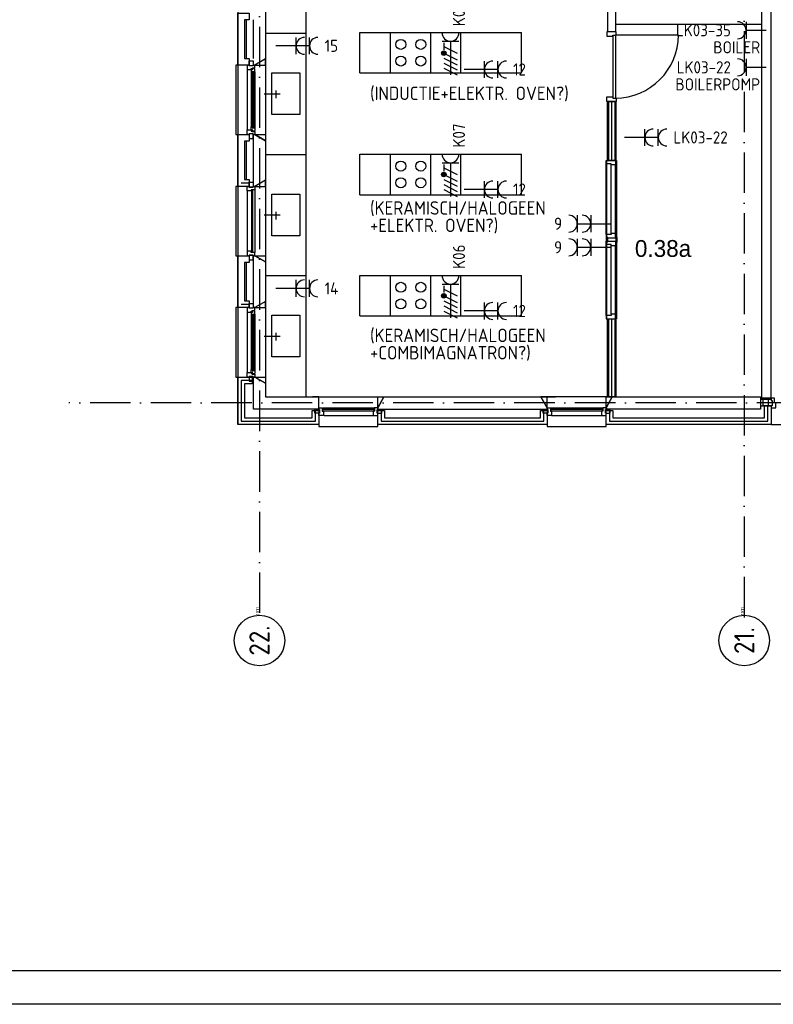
# Model space of a CAD drawing. Header units: millimetres. Extents: x -6587 to 112885, y 244 to 84344.
# Tile 25 of 47: x 64332 to 75525, y 244 to 14858. Entities that reach past the tile are written whole.
import ezdxf
from ezdxf.enums import TextEntityAlignment as Align

# ---------------------------------------------------------------- set-up
doc = ezdxf.new("R2010")
doc.units = ezdxf.units.MM
doc.header["$LTSCALE"] = 100
doc.linetypes.add('DASHDOT', pattern=[9, 6, -1.5, 0, -1.5])
doc.layers.get('0').update_dxf_attribs({"linetype": 'CONTINUOUS'})
for name, color, linetype in [('25', 10, 'CONTINUOUS'), ('AL$7----_STRAMIEN', 1, 'DASHDOT'), ('ALN-----_BLOCKNAAM', 2, 'CONTINUOUS'), ('BOUW', 8, 'CONTINUOUS'), ('EB62203-_ATTRIB', 2, 'CONTINUOUS'), ('EB62208-_ATTRIB', 2, 'CONTINUOUS'), ('EL62203-_KRACHT-WCD230', 3, 'CONTINUOUS'), ('EL62208-_KRACHT-WCD400', 3, 'CONTINUOUS'), ('LIJN025', 10, 'CONTINUOUS'), ('LIJN050', 90, 'CONTINUOUS'), ('TEKST25', 1, 'CONTINUOUS'), ('TEKST35', 50, 'CONTINUOUS'), ('TEKST50', 90, 'CONTINUOUS')]:
    doc.layers.add(name, color=color, linetype=linetype)
doc.styles.add('1_8', font='iso', dxfattribs={"width": 0.7, "height": 1.8})
doc.styles.add('BURO-025', font='BUROFONT.shx', dxfattribs={"height": 250})
doc.styles.add('ISO', font='ISO.SHX')
doc.styles.add('NORATT', font='isocp.shx')
doc.styles.add('ROMAND', font='romand')
doc.styles.get("Standard").update_dxf_attribs({"font": 'iso.shx'})

# ---------------------------------------------------------------- blocks, each defined once
blk = doc.blocks.new('A0-G')
at = {"layer": 'LIJN025'}
blk.add_lwpolyline([(1189, 841), (1189, 0), (0, 0), (0, 841)], close=True, dxfattribs=at)
at = {"layer": 'LIJN050', "const_width": 0.2}
blk.add_lwpolyline([(1184, 836), (25, 836), (25, 5), (1184, 5)], close=True, dxfattribs=at)
at = {"layer": 'TEKST25', "style": 'ROMAND', "width": 2.899115}
blk.add_attdef('STATUS', text='', height=2.5, dxfattribs=at).set_placement((1143, 71.5), (1182, 71.5), align=Align.FIT)
at = {"layer": 'TEKST25', "style": 'ISO'}
for tag, p in [('E', (1144.25, 66)), ('NAAM-E', (1155.75, 66)), ('DATUM-E', (1174, 66)), ('D', (1144.25, 61)), ('NAAM-D', (1155.75, 61)), ('DATUM-D', (1174, 61)), ('C', (1144.25, 56)), ('NAAM-C', (1155.75, 56)), ('DATUM-C', (1174, 56)), ('B', (1144.25, 51)), ('NAAM-B', (1155.75, 51)), ('DATUM-B', (1174, 51)), ('A', (1144.25, 46)), ('NAAM-A', (1155.75, 46)), ('DATUM-A', (1174, 46))]:
    blk.add_attdef(tag, text='', height=2.5, dxfattribs=at).set_placement(p, align=Align.CENTER)
for tag, p in [('DATUM', (1021.75, 36.25)), ('SCHAAL', (1057, 36.25)), ('GETEKEND', (1087.25, 36.25)), ('GECONTOL.', (1122, 36.25)), ('FORMAAT', (1152.25, 28.25))]:
    blk.add_attdef(tag, p, '', height=2.5, dxfattribs=at)
at = {"layer": 'TEKST35', "style": 'ISO'}
for tag, p in [('PROJECT', (1023.5, 72.5)), ('PLAATS', (1023.5, 63.5)), ('INSTALLATIE-REGEL1', (1023.5, 52.5)), ('INSTALLATIE-REGEL2', (1023.5, 43.5))]:
    blk.add_attdef(tag, p, '', height=4, dxfattribs=at)
blk.add_attdef('PROJ.NR.', text='', height=4, dxfattribs=at).set_placement((1170, 23), align=Align.CENTER)
at = {"layer": 'TEKST50', "style": 'ISO'}
blk.add_attdef('FILE-NAAM', text='', height=5, dxfattribs=at).set_placement((1162.5, 7.5), align=Align.CENTER)
blk = doc.blocks.new('ES3W2A')
at = {"ltscale": 0.5}
for p, q in [((1.25, 2), (-1.25, 2)), ((0, 2), (0, -3)), ((1.25, 0), (-1.25, 0))]:
    blk.add_line(p, q, dxfattribs=at)
for centre in [(0, 3.25), (0, 1.25)]:
    blk.add_arc(centre, 1.25, 180, 0, dxfattribs=at)
at = {"ltscale": 0.5, "style": '1_8'}
for tag, flags, p in [('VERMOGEN', 9, (-2.5, 5)), ('GROEP', 8, (0, 5)), ('SCHAK', 8, (2.5, 5)), ('GELIJK', 9, (5, 5)), ('KAST', 9, (7, 5)), ('TAL', 8, (2.5, 5))]:
    blk.add_attdef(tag, text='', height=1.8, rotation=90, dxfattribs=dict(at, flags=flags)).set_placement(p, align=Align.MIDDLE_CENTER)
at = {"ltscale": 0.5, "style": '1_8', "width": 0.7, "flags": 8}
blk.add_attdef('DOEL', text='', height=1.8, rotation=90, dxfattribs=at).set_placement((-2.5, 5), align=Align.MIDDLE_LEFT)
at = {"ltscale": 0.5, "style": '1_8', "flags": 9}
blk.add_attdef('M_CODE', text='', height=1.8, dxfattribs=at).set_placement((0, 0), align=Align.MIDDLE_CENTER)
blk = doc.blocks.new('ES3W1A')
for p, q in [((1.25, 0), (-1.25, 0)), ((0, 0), (0, -3))]:
    blk.add_line(p, q)
blk.add_arc((0, 1.25), 1.25, 180, 0)
at = {"style": '1_8'}
for tag, flags, p in [('VERMOGEN', 9, (-2.5, 3)), ('GROEP', 8, (0, 3)), ('SCHAK', 8, (2.5, 3)), ('GELIJK', 9, (5, 3)), ('KAST', 9, (7, 3)), ('TAL', 8, (2.5, 3))]:
    blk.add_attdef(tag, text='', height=1.8, rotation=90, dxfattribs=dict(at, flags=flags)).set_placement(p, align=Align.MIDDLE_CENTER)
at = {"style": '1_8', "width": 0.7, "flags": 8}
blk.add_attdef('DOEL', text='', height=1.8, rotation=90, dxfattribs=at).set_placement((-2.5, 3), align=Align.MIDDLE_LEFT)
at = {"style": '1_8', "flags": 9}
blk.add_attdef('M_CODE', text='', height=1.8, dxfattribs=at).set_placement((0, 0), align=Align.MIDDLE_CENTER)
blk = doc.blocks.new('ES2W4A')
at = {"color": 0, "ltscale": 0.5}
for p, q in [((-1.25, 2), (1.25, 2)), ((0, 2), (0, -3))]:
    blk.add_line(p, q, dxfattribs=at)
at = {"color": 0}
for p, q in [((-1.25, 2), (1.25, 2)), ((0, 2), (0, -3))]:
    blk.add_line(p, q, dxfattribs=at)
at = {"color": 1, "ltscale": 0.5}
for p, q in [((-1, 1.75), (-1, 0.75)), ((-1.2, -0.02), (-1.2, 0.52)), ((-1.07, -0.08), (-1.07, 0.58)), ((-1, 1.25), (1, 0.25)), ((-1, 0.25), (1, -0.75)), ((-0.93, -0.08), (-0.93, 0.58)), ((-0.8, -0.02), (-0.8, 0.52)), ((-1, -0.5), (1, -1.5)), ((-1, -1.25), (1, -2.25)), ((-1, -2), (1, -3))]:
    blk.add_line(p, q, dxfattribs=at)
at = {"color": 1}
for p, q in [((-1, 1.75), (-1, 0.75)), ((-1.2, -0.02), (-1.2, 0.52)), ((-1.07, -0.08), (-1.07, 0.58)), ((-1, 1.25), (1, 0.25)), ((-1, 0.25), (1, -0.75)), ((-0.93, -0.08), (-0.93, 0.58)), ((-0.8, -0.02), (-0.8, 0.52)), ((-1, -0.5), (1, -1.5)), ((-1, -1.25), (1, -2.25)), ((-1, -2), (1, -3))]:
    blk.add_line(p, q, dxfattribs=at)
at = {"color": 1, "ltscale": 0.5}
blk.add_circle((-1, 0.25), 0.333, dxfattribs=at)
at = {"color": 1}
blk.add_circle((-1, 0.25), 0.333, dxfattribs=at)
at = {"color": 0, "ltscale": 0.5}
blk.add_arc((0, 3.25), 1.25, 180, 0, dxfattribs=at)
at = {"color": 0}
blk.add_arc((0, 3.25), 1.25, 180, 0, dxfattribs=at)
at = {"ltscale": 0.5, "style": 'NORATT'}
for tag, flags, p in [('VERMOGEN', 9, (-3.75, 4.25)), ('GROEP', 8, (1.25, 4.25)), ('DOEL', 8, (-1.25, 4.25)), ('KAST', 9, (3.75, 4.25)), ('TAL', 8, (-3.75, 4.25))]:
    blk.add_attdef(tag, text='', height=1.8, rotation=90, dxfattribs=dict(at, flags=flags)).set_placement(p, align=Align.MIDDLE_LEFT)
at = {"style": '1_8'}
for tag, flags, p in [('VERMOGEN', 9, (-3.75, 4.25)), ('GROEP', 8, (1.25, 4.25)), ('DOEL', 8, (-1.25, 4.25)), ('KAST', 9, (3.75, 4.25)), ('TAL', 8, (-3.75, 4.25))]:
    blk.add_attdef(tag, text='', height=1.8, rotation=90, dxfattribs=dict(at, flags=flags)).set_placement(p, align=Align.MIDDLE_LEFT)
at = {"color": 0, "ltscale": 0.5, "style": 'NORATT', "width": 0.7, "flags": 8}
blk.add_attdef('SCHAK', text='', height=1.8, rotation=90, dxfattribs=at).set_placement((3.75, 4.25), align=Align.MIDDLE_LEFT)
at = {"color": 0, "style": '1_8', "width": 0.7, "flags": 8}
blk.add_attdef('SCHAK', text='', height=1.8, rotation=90, dxfattribs=at).set_placement((3.75, 4.25), align=Align.MIDDLE_LEFT)
at = {"ltscale": 0.5, "style": 'NORATT', "flags": 9}
blk.add_attdef('GELIJK', text='', height=1.8, rotation=90, dxfattribs=at).set_placement((5, 5), align=Align.MIDDLE_CENTER)
at = {"style": '1_8', "flags": 9}
blk.add_attdef('GELIJK', text='', height=1.8, rotation=90, dxfattribs=at).set_placement((5, 5), align=Align.MIDDLE_CENTER)
at = {"ltscale": 0.5, "style": 'NORATT', "flags": 9}
blk.add_attdef('M_CODE', text='', height=1.8, dxfattribs=at).set_placement((0, 0), align=Align.MIDDLE_CENTER)
at = {"style": '1_8', "flags": 9}
blk.add_attdef('M_CODE', text='', height=1.8, dxfattribs=at).set_placement((0, 0), align=Align.MIDDLE_CENTER)
blk = doc.blocks.new('1011')
at = {"layer": 'AL$7----_STRAMIEN', "color": 7, "linetype": 'Continuous'}
blk.add_circle((-750, 0), 750, dxfattribs=at)
at = {"layer": 'AL$7----_STRAMIEN', "color": 3, "linetype": 'Continuous'}
blk.add_attdef('STR-NAAM', text='', height=600, rotation=360, dxfattribs=at).set_placement((-750, 0), align=Align.MIDDLE)
at = {"layer": 'ALN-----_BLOCKNAAM', "linetype": 'Continuous'}
blk.add_text('1011', height=100, dxfattribs=at).set_placement((0, 0))

msp = doc.modelspace()

# ---------------------------------------------------------------- linework, layer by layer
at = {"layer": 'AL$7----_STRAMIEN', "color": 1}
for p, q in [((67893, 77760), (67893, 6018)), ((67893, 77760), (67893, 6018)), ((75093, 77694), (75093, 5952)), ((85780, 9169), (65060, 9169))]:
    msp.add_line(p, q, dxfattribs=at)
at = {"layer": 'BOUW'}
for p, q in [((67573, 41479), (67573, 8849)), ((73060, 18381), (73060, 14682)), ((73185, 14680), (73185, 18288)), ((75493, 9238), (75493, 16187)), ((75354, 9238), (75354, 16050)), ((73198, 14789), (75354, 14789)), ((67983, 14659), (68583, 14659)), ((69383, 14667), (71783, 14667)), ((69383, 14067), (69383, 14667)), ((69840, 14067), (69840, 14667)), ((70440, 14067), (70440, 14667)), ((70883, 14067), (70883, 14667)), ((71783, 14067), (71783, 14667)), ((67543, 14184), (67543, 13154)), ((67573, 14184), (67543, 14184)), ((67709, 14184), (67709, 14117)), ((67742, 14184), (67709, 14184)), ((67742, 14245), (67798, 14245)), ((67742, 14174), (67742, 14245)), ((67742, 14174), (67742, 14184)), ((67798, 14245), (67798, 14174)), ((67798, 14184), (67798, 14174)), ((67823, 14184), (67798, 14184)), ((67983, 14276), (67823, 14184)), ((67823, 14184), (67983, 14184)), ((67823, 14140), (67823, 14184)), ((67983, 14184), (67983, 14276)), ((67983, 14276), (67983, 13062)), ((67709, 14117), (67772, 14117)), ((67709, 14117), (67709, 13221)), ((67798, 14174), (67742, 14174)), ((67798, 14174), (67742, 14174)), ((67772, 14134), (67787, 14134)), ((67772, 14117), (67772, 14134)), ((67772, 14122), (67772, 14117)), ((67787, 14122), (67772, 14122)), ((67772, 14117), (67772, 14070)), ((67772, 14070), (67785, 14068)), ((67772, 14070), (67772, 13268)), ((67785, 14085), (67826, 14085)), ((67785, 14068), (67785, 14085)), ((67787, 14140), (67823, 14140)), ((67787, 14134), (67787, 14140)), ((67787, 14114), (67787, 14122)), ((67792, 14114), (67787, 14114)), ((67787, 14083), (67787, 13255)), ((67808, 14083), (67787, 14083)), ((67792, 14137), (67792, 14114)), ((67822, 14137), (67792, 14137)), ((67808, 13255), (67808, 14083)), ((67810, 14085), (67810, 14068)), ((67824, 14085), (67810, 14085)), ((67810, 14068), (67824, 14068)), ((67822, 14130), (67822, 14137)), ((67826, 14127), (67822, 14130)), ((67824, 14068), (67824, 14085)), ((67826, 14085), (67826, 14127)), ((67826, 14085), (67826, 13253)), ((68075, 14070), (68493, 14070)), ((68075, 13452), (68075, 14070)), ((68493, 14070), (68493, 13452)), ((69383, 14067), (71783, 14067)), ((69383, 14067), (71783, 14067)), ((67961, 13759), (68200, 13759)), ((68141, 13694), (68141, 13808)), ((68493, 13452), (68075, 13452)), ((67543, 13154), (67573, 13154)), ((67573, 12384), (67573, 13154)), ((67573, 13154), (67742, 13154)), ((67709, 13221), (67772, 13221)), ((67709, 13154), (67709, 13221)), ((67742, 13154), (67709, 13154)), ((67798, 13164), (67742, 13164)), ((67798, 13164), (67742, 13164)), ((67742, 13164), (67742, 13093)), ((67742, 13164), (67742, 13154)), ((67742, 13154), (67742, 13054)), ((67772, 13268), (67785, 13270)), ((67772, 13221), (67772, 13268)), ((67772, 13221), (67772, 13204)), ((67772, 13216), (67772, 13221)), ((67787, 13216), (67772, 13216)), ((67772, 13204), (67787, 13204)), ((67785, 13270), (67785, 13253)), ((67785, 13253), (67826, 13253)), ((67787, 13255), (67808, 13255)), ((67787, 13224), (67787, 13216)), ((67792, 13224), (67787, 13224)), ((67787, 13204), (67787, 13198)), ((67787, 13198), (67823, 13198)), ((67792, 13201), (67792, 13224)), ((67822, 13201), (67792, 13201)), ((67798, 13093), (67798, 13164)), ((67798, 13154), (67798, 13164)), ((67823, 13154), (67798, 13154)), ((67803, 12384), (67803, 13154)), ((67803, 13154), (67823, 13154)), ((67810, 13270), (67824, 13270)), ((67810, 13253), (67810, 13270)), ((67824, 13253), (67810, 13253)), ((67826, 13211), (67822, 13208)), ((67822, 13208), (67822, 13201)), ((67823, 13198), (67823, 13154)), ((67983, 13062), (67823, 13154)), ((67823, 13154), (67983, 13154)), ((67823, 13154), (67983, 13062)), ((67824, 13270), (67824, 13253)), ((67826, 13253), (67826, 13211)), ((67983, 13154), (67983, 13062)), ((67673, 13054), (67673, 12484)), ((67742, 13054), (67673, 13054)), ((67703, 12484), (67703, 13054)), ((67742, 13093), (67798, 13093)), ((67803, 12484), (67803, 13054)), ((67983, 13062), (67983, 12476)), ((67983, 12859), (68583, 12859)), ((69383, 12860), (71783, 12860)), ((69383, 12260), (69383, 12860)), ((69840, 12260), (69840, 12860)), ((70440, 12260), (70440, 12860)), ((70883, 12260), (70883, 12860)), ((71783, 12260), (71783, 12860)), ((73048, 12769), (73048, 10419)), ((73198, 12769), (73198, 10419)), ((67623, 12434), (67742, 12434)), ((67673, 12484), (67742, 12484)), ((67742, 12484), (67742, 12384)), ((67742, 12445), (67798, 12445)), ((67742, 12374), (67742, 12445)), ((67798, 12445), (67798, 12374)), ((67983, 12476), (67823, 12384)), ((67983, 12476), (67823, 12384)), ((67983, 12384), (67983, 12476)), ((67983, 12476), (67983, 11262)), ((67543, 12384), (67543, 11354)), ((67573, 12384), (67543, 12384)), ((67742, 12384), (67573, 12384)), ((67709, 12384), (67742, 12384)), ((67709, 12317), (67709, 12384)), ((67772, 12317), (67709, 12317)), ((67709, 12317), (67709, 11421)), ((67709, 12317), (67709, 12317)), ((67709, 12317), (67709, 12317)), ((67709, 12317), (67709, 12317)), ((67709, 12317), (67709, 12317)), ((67742, 12384), (67742, 12374)), ((67798, 12374), (67742, 12374)), ((67742, 12374), (67798, 12374)), ((67772, 12334), (67772, 12317)), ((67823, 12334), (67772, 12334)), ((67776, 12329), (67776, 11409)), ((67797, 12329), (67776, 12329)), ((67797, 11409), (67797, 12329)), ((67798, 12384), (67823, 12384)), ((67798, 12384), (67798, 12384)), ((67798, 12374), (67798, 12384)), ((67823, 12384), (67803, 12384)), ((67823, 12384), (67983, 12384)), ((67823, 12384), (67823, 12334)), ((67823, 12334), (67823, 11404)), ((67823, 12334), (67823, 12334)), ((68075, 12270), (68493, 12270)), ((68075, 11652), (68075, 12270)), ((68493, 12270), (68493, 11652)), ((69383, 12260), (71783, 12260)), ((68141, 11894), (68141, 12008)), ((67961, 11959), (68200, 11959)), ((68493, 11652), (68075, 11652)), ((67772, 11421), (67709, 11421)), ((67709, 11421), (67709, 11354)), ((67709, 11421), (67709, 11421)), ((67709, 11421), (67709, 11421)), ((67709, 11421), (67709, 11421)), ((67709, 11421), (67709, 11421)), ((67772, 11404), (67772, 11421)), ((67823, 11404), (67772, 11404)), ((67776, 11409), (67797, 11409)), ((67823, 11354), (67823, 11404)), ((67823, 11404), (67823, 11404)), ((67543, 11354), (67573, 11354)), ((67573, 11354), (67742, 11354)), ((67573, 10584), (67573, 11354)), ((67673, 11254), (67673, 10684)), ((67742, 11254), (67673, 11254)), ((67703, 10684), (67703, 11254)), ((67709, 11354), (67742, 11354)), ((67742, 11364), (67798, 11364)), ((67742, 11354), (67742, 11364)), ((67742, 11354), (67742, 11254)), ((67798, 11364), (67798, 11354)), ((67798, 11354), (67823, 11354)), ((67798, 11354), (67798, 11354)), ((67803, 10584), (67803, 11354)), ((67803, 11354), (67823, 11354)), ((67803, 10684), (67803, 11254)), ((67823, 11354), (67983, 11262)), ((67983, 11262), (67983, 10676)), ((67983, 11059), (68583, 11059)), ((67983, 11059), (68583, 11059)), ((69383, 11062), (71783, 11062)), ((69383, 10462), (69383, 11062)), ((69840, 10462), (69840, 11062)), ((70440, 10462), (70440, 11062)), ((70883, 10462), (70883, 11062)), ((71783, 10462), (71783, 11062)), ((67673, 10684), (67742, 10684)), ((67742, 10684), (67742, 10584)), ((67983, 10676), (67823, 10584)), ((67983, 10676), (67983, 9462)), ((67543, 10584), (67543, 9554)), ((67573, 10584), (67543, 10584)), ((67742, 10584), (67573, 10584)), ((67623, 10634), (67742, 10634)), ((67623, 10634), (67742, 10634)), ((67823, 10584), (67803, 10584)), ((67709, 10517), (67709, 9621)), ((67772, 10470), (67772, 9668)), ((67787, 10483), (67787, 9655)), ((67808, 10483), (67787, 10483)), ((67808, 9655), (67808, 10483)), ((67826, 10485), (67826, 9653)), ((68075, 9852), (68075, 10470)), ((68075, 10470), (68493, 10470)), ((68493, 10470), (68493, 9852)), ((69383, 10462), (71783, 10462)), ((73060, 9259), (73060, 10419)), ((73060, 10419), (73185, 10419)), ((73075, 10419), (73075, 9259)), ((73123, 10419), (73123, 9259)), ((73170, 10419), (73170, 9259)), ((73185, 10419), (73185, 9259)), ((67961, 10159), (68200, 10159)), ((68141, 10094), (68141, 10208)), ((68493, 9852), (68075, 9852)), ((67787, 9655), (67808, 9655)), ((67543, 9554), (67573, 9554)), ((67573, 8849), (67573, 9554)), ((67573, 9554), (67783, 9554)), ((67623, 9504), (67623, 8899)), ((67623, 9504), (67623, 8899)), ((67783, 9504), (67623, 9504)), ((67783, 9504), (67623, 9504)), ((67783, 9554), (67783, 9454)), ((67803, 9079), (67803, 9554)), ((67803, 9554), (67823, 9554)), ((67823, 9554), (67983, 9462)), ((67673, 9454), (67673, 8949)), ((67783, 9454), (67673, 9454)), ((67983, 9462), (67983, 9259)), ((67983, 9259), (72288, 9259)), ((68776, 9259), (68683, 9259)), ((68776, 9099), (68776, 9259)), ((69743, 9259), (69651, 9099)), ((69651, 9259), (69743, 9259)), ((69743, 9259), (69651, 9099)), ((69651, 9099), (69743, 9259)), ((69651, 9099), (69651, 9259)), ((72073, 9259), (72166, 9099)), ((72166, 9259), (72073, 9259)), ((72073, 9259), (72166, 9099)), ((73133, 9259), (72073, 9259)), ((72166, 9099), (72073, 9259)), ((72166, 9099), (72166, 9259)), ((73041, 9259), (75333, 9259)), ((73133, 9259), (73041, 9099)), ((73041, 9259), (73133, 9259)), ((73041, 9099), (73041, 9259)), ((73041, 9099), (73041, 9259)), ((73041, 9099), (73133, 9259)), ((73185, 9259), (73060, 9259)), ((75333, 9259), (75333, 9079)), ((68776, 9079), (67803, 9079)), ((68715, 9074), (68786, 9074)), ((68715, 9018), (68715, 9074)), ((68776, 9099), (68826, 9099)), ((68776, 9074), (68776, 9099)), ((68776, 9099), (68776, 9079)), ((68776, 9074), (68776, 9074)), ((68786, 9074), (68776, 9074)), ((68786, 9074), (68786, 9018)), ((68786, 9018), (68786, 9074)), ((68826, 9099), (68826, 9048)), ((68826, 9099), (68826, 9099)), ((68831, 9073), (68831, 9052)), ((68836, 9099), (69611, 9099)), ((69606, 9073), (68841, 9073)), ((69596, 9052), (69596, 9073)), ((69651, 9099), (69601, 9099)), ((69601, 9099), (69601, 9048)), ((69601, 9099), (69601, 9099)), ((69712, 9074), (69641, 9074)), ((69641, 9074), (69641, 9018)), ((69641, 9074), (69651, 9074)), ((69641, 9018), (69641, 9074)), ((69651, 9099), (69651, 9079)), ((69651, 9074), (69651, 9099)), ((69651, 9079), (72166, 9079)), ((69651, 9074), (69651, 9074)), ((69712, 9018), (69712, 9074)), ((72105, 9074), (72176, 9074)), ((72105, 9018), (72105, 9074)), ((72166, 9099), (72216, 9099)), ((72166, 9074), (72166, 9099)), ((72166, 9099), (72166, 8819)), ((72166, 9079), (72166, 9099)), ((72166, 9074), (72166, 9074)), ((72176, 9074), (72166, 9074)), ((72176, 9074), (72176, 9018)), ((72176, 9018), (72176, 9074)), ((72216, 9099), (72216, 9048)), ((72216, 9099), (72216, 9099)), ((72216, 9099), (72991, 9099)), ((72986, 9073), (72221, 9073)), ((72221, 9073), (72221, 9052)), ((72986, 9052), (72986, 9073)), ((73041, 9099), (72991, 9099)), ((72991, 9099), (72991, 9048)), ((72991, 9099), (72991, 9099)), ((73102, 9074), (73031, 9074)), ((73031, 9074), (73031, 9018)), ((73031, 9074), (73041, 9074)), ((73031, 9018), (73031, 9074)), ((73041, 9079), (73041, 9099)), ((73061, 9079), (73041, 9099)), ((73041, 9074), (73041, 9099)), ((73041, 8819), (73041, 9099)), ((75333, 9079), (73041, 9079)), ((73041, 9074), (73041, 9074)), ((73102, 9018), (73102, 9074)), ((75393, 9128), (75493, 9128)), ((75393, 8949), (75393, 9128)), ((75443, 8899), (75443, 9128)), ((75443, 8899), (75443, 9128)), ((75493, 9128), (75493, 8849)), ((67673, 8949), (68676, 8949)), ((68676, 9059), (68776, 9059)), ((68676, 8949), (68676, 9059)), ((68786, 9018), (68715, 9018)), ((68726, 8899), (68726, 9059)), ((68726, 8899), (68726, 9059)), ((68776, 9059), (68776, 8819)), ((68776, 9018), (68786, 9018)), ((68776, 8985), (68776, 9018)), ((68843, 8985), (68776, 8985)), ((68826, 9048), (68843, 9048)), ((68841, 9052), (69606, 9052)), ((68843, 9048), (68843, 8985)), ((68843, 8985), (68843, 8985)), ((68843, 8985), (68843, 8985)), ((68843, 8985), (68843, 8985)), ((68843, 8985), (68843, 8985)), ((68853, 8985), (69594, 8985)), ((69584, 9048), (69584, 8985)), ((69601, 9048), (69584, 9048)), ((69584, 8985), (69651, 8985)), ((69584, 8985), (69584, 8985)), ((69584, 8985), (69584, 8985)), ((69584, 8985), (69584, 8985)), ((69584, 8985), (69584, 8985)), ((69641, 9018), (69712, 9018)), ((69651, 9018), (69641, 9018)), ((69651, 9059), (69751, 9059)), ((69651, 8819), (69651, 9059)), ((69651, 8985), (69651, 9018)), ((69701, 9059), (69701, 8899)), ((69701, 9059), (69701, 8899)), ((69751, 9059), (69751, 8949)), ((69751, 8949), (72066, 8949)), ((72066, 9059), (72166, 9059)), ((72066, 8949), (72066, 9059)), ((72176, 9018), (72105, 9018)), ((72116, 8899), (72116, 9059)), ((72116, 8899), (72116, 9059)), ((72166, 9059), (72166, 8849)), ((72166, 9018), (72176, 9018)), ((72166, 8985), (72166, 9018)), ((72233, 8985), (72166, 8985)), ((72216, 9048), (72233, 9048)), ((72221, 9052), (72986, 9052)), ((72233, 9048), (72233, 8985)), ((72233, 8985), (72233, 8985)), ((72233, 8985), (72233, 8985)), ((72233, 8985), (72233, 8985)), ((72233, 8985), (72233, 8985)), ((72233, 8985), (72974, 8985)), ((72974, 9048), (72974, 8985)), ((72991, 9048), (72974, 9048)), ((72974, 8985), (73041, 8985)), ((72974, 8985), (72974, 8985)), ((72974, 8985), (72974, 8985)), ((72974, 8985), (72974, 8985)), ((72974, 8985), (72974, 8985)), ((73031, 9018), (73102, 9018)), ((73041, 9018), (73031, 9018)), ((73041, 9059), (73141, 9059)), ((73041, 8849), (73041, 9059)), ((73041, 8985), (73041, 9018)), ((73091, 9059), (73091, 8899)), ((73091, 9059), (73091, 8899)), ((73141, 9059), (73141, 8949)), ((73141, 8949), (75393, 8949)), ((68783, 8849), (67573, 8849)), ((67623, 8899), (68726, 8899)), ((67623, 8899), (68726, 8899)), ((68776, 8819), (69651, 8819)), ((72166, 8849), (69651, 8849)), ((69701, 8899), (72116, 8899)), ((69701, 8899), (72116, 8899)), ((72166, 8819), (73041, 8819)), ((75493, 8849), (73041, 8849)), ((73091, 8899), (75443, 8899)), ((73091, 8899), (75443, 8899)), ((75493, 8849), (84413, 8849))]:
    msp.add_line(p, q, dxfattribs=at)
for points in [[(67983, 18259), (68583, 18259), (68583, 9259)], [(67983, 16076), (67983, 14210)], [(67703, 14284), (67703, 14854)], [(67803, 14284), (67803, 14854)], [(73192, 14679), (73053, 14679), (73053, 14612), (73141, 14612), (73141, 14629), (73192, 14629), (73192, 14679)], [(73141, 14629), (73141, 13695)], [(74115, 14629), (73181, 14629)], [(73181, 14629), (73181, 13695)], [(73192, 13645), (73053, 13645), (73053, 13712), (73141, 13712), (73141, 13695), (73192, 13695), (73192, 13645)], [(73075, 13645), (73075, 12769)], [(73123, 13645), (73123, 12769)], [(73170, 13645), (73170, 12769)], [(73041, 12769), (73180, 12769), (73180, 12702), (73117, 12702), (73117, 12719), (73041, 12719), (73041, 12769)], [(73041, 11669), (73041, 12719)], [(73117, 11686), (73117, 12702)], [(73180, 11686), (73180, 12702)], [(73041, 11619), (73180, 11619), (73180, 11686), (73117, 11686), (73117, 11669), (73041, 11669), (73041, 11619)], [(73041, 11569), (73180, 11569), (73180, 11502), (73117, 11502), (73117, 11519), (73041, 11519), (73041, 11569)], [(73060, 11619), (73060, 11631), (73042, 11631), (73042, 11569), (73042, 11556), (73060, 11556)], [(73066, 11619), (73060, 11619), (73060, 11569), (73066, 11569)], [(73180, 11619), (73185, 11619), (73185, 11569), (73180, 11569)], [(73185, 11619), (73185, 11631), (73203, 11631), (73203, 11569), (73203, 11556), (73185, 11556)], [(73041, 10469), (73041, 11519)], [(73117, 10486), (73117, 11502)], [(73180, 10486), (73180, 11502)], [(73041, 10419), (73180, 10419), (73180, 10486), (73117, 10486), (73117, 10469), (73041, 10469), (73041, 10419)], [(75451, 9128), (75374, 9128)]]:
    msp.add_lwpolyline(points, dxfattribs=at)
for points in [[(67742, 14854), (67673, 14854), (67673, 14284), (67742, 14284), (67742, 14184), (67573, 14184), (67573, 14954), (67742, 14954)], [(73185, 13645), (73185, 12769), (73060, 12769), (73060, 13645)], [(67798, 11364), (67742, 11364), (67742, 11293), (67798, 11293)], [(67823, 11354), (67983, 11354), (67983, 11262)], [(67823, 10584), (67983, 10584), (67983, 10676)], [(67823, 10584), (67798, 10584), (67798, 10574), (67742, 10574), (67742, 10584), (67709, 10584), (67709, 10517), (67772, 10517), (67772, 10534), (67787, 10534), (67787, 10540), (67823, 10540)], [(67798, 10574), (67742, 10574), (67742, 10645), (67798, 10645)], [(67826, 10527), (67822, 10530), (67822, 10537), (67792, 10537), (67792, 10514), (67787, 10514), (67787, 10522), (67772, 10522), (67772, 10517), (67772, 10470), (67785, 10468), (67785, 10485), (67826, 10485)], [(67824, 10485), (67810, 10485), (67810, 10468), (67824, 10468)], [(67826, 9611), (67822, 9608), (67822, 9601), (67792, 9601), (67792, 9624), (67787, 9624), (67787, 9616), (67772, 9616), (67772, 9621), (67772, 9668), (67785, 9670), (67785, 9653), (67826, 9653)], [(67824, 9653), (67810, 9653), (67810, 9670), (67824, 9670)], [(67823, 9554), (67798, 9554), (67798, 9564), (67742, 9564), (67742, 9554), (67709, 9554), (67709, 9621), (67772, 9621), (67772, 9604), (67787, 9604), (67787, 9598), (67823, 9598)], [(67798, 9564), (67742, 9564), (67742, 9493), (67798, 9493)], [(67823, 9554), (67983, 9554), (67983, 9462)], [(75493, 9238), (75333, 9238), (75333, 9223), (75493, 9223)], [(75333, 9128), (75374, 9128), (75374, 9223), (75333, 9223)], [(75493, 9223), (75493, 9208), (75507, 9208), (75507, 9128), (75451, 9128), (75451, 9223)], [(75560, 9171), (75543, 9171), (75543, 9238), (75493, 9238), (75493, 9208), (75507, 9208), (75507, 9128), (75493, 9128), (75493, 9099), (75560, 9099)]]:
    msp.add_lwpolyline(points, close=True, dxfattribs=at)
for centre in [(69993, 14491), (70289, 14491), (69993, 14244), (70289, 14244), (69993, 12684), (70289, 12684), (69993, 12437), (70289, 12437), (69993, 10886), (70289, 10886), (69993, 10639), (70289, 10639)]:
    msp.add_circle(centre, 73.8, dxfattribs=at)
msp.add_arc((73181, 14629), 934, 270, 0, dxfattribs=at)

# ---------------------------------------------------------------- block references
at = {"xscale": 100, "yscale": 100, "zscale": 100}
msp.add_blockref('A0-G', (-6587, 244), dxfattribs=at)
at = {"layer": 'AL$7----_STRAMIEN', "xscale": 0.5, "yscale": 0.5, "zscale": 0.5, "rotation": 90}
for p, values in [((67893, 6018), {'STR-NAAM': '22.'}), ((67893, 6018), {'STR-NAAM': '22.'}), ((75093, 6018), {'STR-NAAM': '21.'}), ((75093, 6018), {'STR-NAAM': '21.'})]:
    msp.add_blockref('1011', p, dxfattribs=at).add_auto_attribs(values)
at = {"layer": 'EL62203-_KRACHT-WCD230'}
ref = msp.add_blockref('ES3W1A', (75120, 14701, 1050), dxfattribs=dict(at, xscale=100, yscale=100, zscale=100, rotation=89.99999999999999))
ref.add_attrib('DOEL', 'BOILER', dxfattribs={"layer": 'EB62203-_ATTRIB', "color": 1, "height": 180, "style": '1_8', "flags": 8}).set_placement((75329, 14448, 1050), align=Align.MIDDLE_RIGHT)
ref.add_attrib('GROEP', 'LK03-35', dxfattribs={"layer": 'EB62203-_ATTRIB', "color": 1, "height": 180, "style": '1_8', "flags": 8}).set_placement((74895, 14701, 1050), align=Align.MIDDLE_RIGHT)
ref = msp.add_blockref('ES3W2A', (68437, 14470), dxfattribs=dict(at, xscale=100, yscale=100, zscale=100, rotation=270))
ref.add_attrib('GROEP', '15', dxfattribs={"layer": 'EB62203-_ATTRIB', "color": 1, "height": 180, "style": '1_8', "flags": 8}).set_placement((68862, 14470), align=Align.MIDDLE_LEFT)
ref = msp.add_blockref('ES3W2A', (71235, 14119), dxfattribs=dict(at, xscale=100, yscale=100, zscale=100, rotation=270))
ref.add_attrib('GROEP', '12', dxfattribs={"layer": 'EB62203-_ATTRIB', "color": 1, "height": 180, "style": '1_8', "flags": 8}).set_placement((71660, 14119), align=Align.MIDDLE_LEFT)
ref = msp.add_blockref('ES3W1A', (75120, 14151, 1050), dxfattribs=dict(at, xscale=100, yscale=100, zscale=100, rotation=89.99999999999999))
ref.add_attrib('DOEL', 'BOILERPOMP', dxfattribs={"layer": 'EB62203-_ATTRIB', "color": 1, "height": 180, "style": '1_8', "flags": 8}).set_placement((75329, 13898, 1050), align=Align.MIDDLE_RIGHT)
ref.add_attrib('GROEP', 'LK03-22', dxfattribs={"layer": 'EB62203-_ATTRIB', "color": 1, "height": 180, "style": '1_8', "flags": 8}).set_placement((74895, 14151, 1050), align=Align.MIDDLE_RIGHT)
ref = msp.add_blockref('ES3W2A', (73617, 13110, 1050), dxfattribs=dict(at, xscale=100, yscale=100, zscale=100, rotation=270))
ref.add_attrib('GROEP', 'LK03-22', dxfattribs={"layer": 'EB62203-_ATTRIB', "color": 1, "height": 180, "style": '1_8', "flags": 8}).set_placement((74042, 13110, 1050), align=Align.MIDDLE_LEFT)
ref = msp.add_blockref('ES3W2A', (71235, 12337), dxfattribs=dict(at, xscale=100, yscale=100, zscale=100, rotation=270))
ref.add_attrib('GROEP', '12', dxfattribs={"layer": 'EB62203-_ATTRIB', "color": 1, "height": 180, "style": '1_8', "flags": 8}).set_placement((71660, 12337), align=Align.MIDDLE_LEFT)
ref = msp.add_blockref('ES3W2A', (72813, 11830), dxfattribs=dict(at, xscale=100, yscale=100, zscale=100, rotation=90))
ref.add_attrib('GROEP', '9', dxfattribs={"layer": 'EB62203-_ATTRIB', "color": 1, "height": 180, "style": '1_8', "flags": 8}).set_placement((72388, 11830), align=Align.MIDDLE_RIGHT)
ref = msp.add_blockref('ES3W2A', (72813, 11480), dxfattribs=dict(at, xscale=100, yscale=100, zscale=100, rotation=90))
ref.add_attrib('GROEP', '9', dxfattribs={"layer": 'EB62203-_ATTRIB', "color": 1, "height": 180, "style": '1_8', "flags": 8}).set_placement((72388, 11480), align=Align.MIDDLE_RIGHT)
ref = msp.add_blockref('ES3W2A', (68437, 10870), dxfattribs=dict(at, xscale=100, yscale=100, zscale=100, rotation=270))
ref.add_attrib('GROEP', '14', dxfattribs={"layer": 'EB62203-_ATTRIB', "color": 1, "height": 180, "style": '1_8', "flags": 8}).set_placement((68862, 10870), align=Align.MIDDLE_LEFT)
ref = msp.add_blockref('ES3W2A', (71235, 10535), dxfattribs=dict(at, xscale=100, yscale=100, zscale=100, rotation=270))
ref.add_attrib('GROEP', '12', dxfattribs={"layer": 'EB62203-_ATTRIB', "color": 1, "height": 180, "style": '1_8', "flags": 8}).set_placement((71660, 10535), align=Align.MIDDLE_LEFT)
at = {"layer": 'EL62208-_KRACHT-WCD400', "ltscale": 0.5}
ref = msp.add_blockref('ES2W4A', (70731, 14337), dxfattribs=dict(at, xscale=100, yscale=100, zscale=100))
ref.add_attrib('GROEP', 'K05', dxfattribs={"layer": 'EB62208-_ATTRIB', "color": 1, "ltscale": 0.5, "height": 180, "rotation": 90, "style": 'NORATT', "flags": 8}).set_placement((70856, 14762), align=Align.MIDDLE_LEFT)
ref = msp.add_blockref('ES2W4A', (70731, 12535), dxfattribs=dict(at, xscale=100, yscale=100, zscale=100))
ref.add_attrib('GROEP', 'K07', dxfattribs={"layer": 'EB62208-_ATTRIB', "color": 1, "ltscale": 0.5, "height": 180, "rotation": 90, "style": 'NORATT', "flags": 8}).set_placement((70856, 12960), align=Align.MIDDLE_LEFT)
ref = msp.add_blockref('ES2W4A', (70731, 10734), dxfattribs=dict(at, xscale=100, yscale=100, zscale=100))
ref.add_attrib('GROEP', 'K06', dxfattribs={"layer": 'EB62208-_ATTRIB', "color": 1, "ltscale": 0.5, "height": 180, "rotation": 90, "style": 'NORATT', "flags": 8}).set_placement((70856, 11159), align=Align.MIDDLE_LEFT)

# ---------------------------------------------------------------- texts
at = {"layer": '25'}
for s, p in [('(INDUCTIE+ELEKTR. OVEN?)', (69536, 13665)), ('(KERAMISCH/HALOGEEN', (69536, 11963)), ('+ELEKTR. OVEN?)', (69536, 11705)), ('(KERAMISCH/HALOGEEN', (69536, 10072)), ('+COMBIMAGNATRON?)', (69536, 9815))]:
    msp.add_text(s, height=200, dxfattribs=at).set_placement(p)
at = {"layer": 'BOUW', "style": 'BURO-025'}
msp.add_text('0.38a', height=250, dxfattribs=at).set_placement((73469, 11337))

doc.saveas('drawing.dxf')
